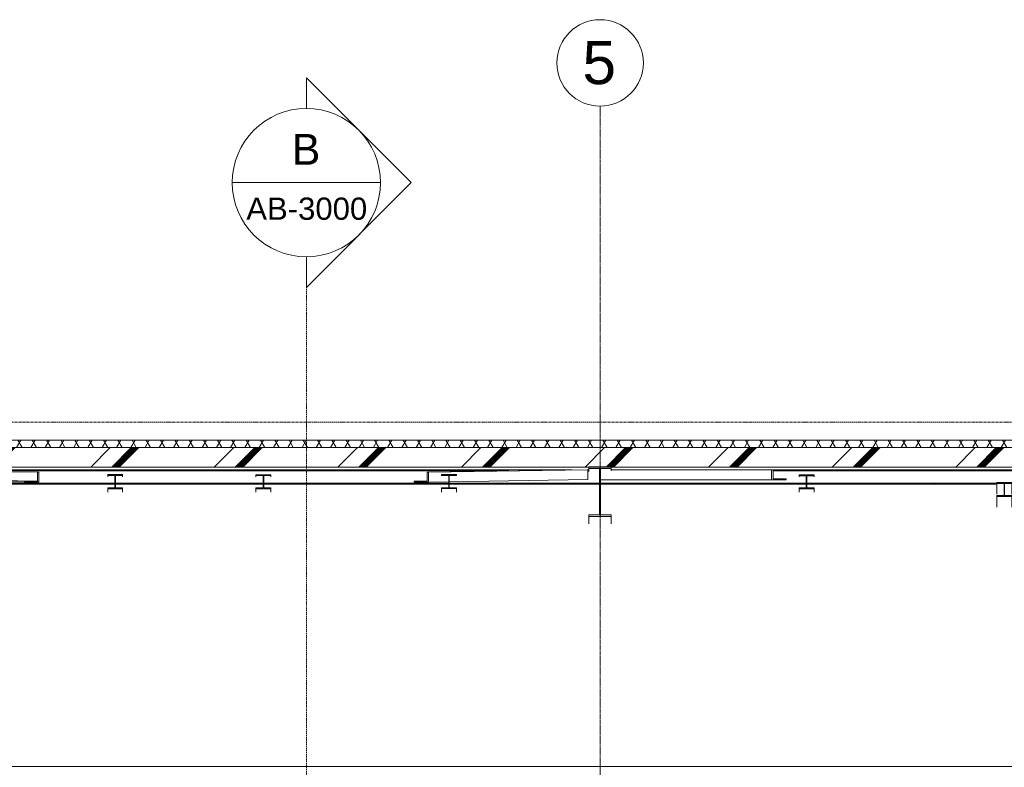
# Model space of a CAD drawing. Header units: millimetres. Extents: x 37681 to 219932, y -4585 to 8657.
# Tile 51 of 53: x 196856 to 204824, y 2608 to 8657. Entities that reach past the tile are written whole.
import ezdxf

# ---------------------------------------------------------------- set-up
doc = ezdxf.new("R2010")
doc.units = ezdxf.units.MM
for name, pattern in [('ARC Grid Line', [22.225, 12.7, -3.175, 3.175, -3.175]), ('ARC Level Line', [32, 6, -5, 16, -5]), ('ARC Section Line', [17, 10, -3, 0, -1, 0, -3])]:
    doc.linetypes.add(name, pattern=pattern)
for name, color, linetype, lineweight in [('A--A23__Vloeren', 8, 'Continuous', 15), ('A--L$01A__Algemeen', 7, 'Continuous', 9), ('A--L$07A__Stramien', 1, 'Continuous', 13), ('A--L23__Vloeren', 3, 'Continuous', 9), ('A--L28__Hoofddraagconstructies', 3, 'Continuous', 9), ('A--L45__Plafondafwerkingen', 1, 'Continuous', 9), ('A--T$07A__Stramien', 1, 'Continuous', 13)]:
    doc.layers.add(name, color=color, linetype=linetype, lineweight=lineweight)
doc.styles.add('Arial', font='arial.ttf', dxfattribs={"height": 180})
doc.styles.add('Arial_1', font='arial.ttf', dxfattribs={"height": 350})
doc.styles.add('Arial_2', font='arial.ttf', dxfattribs={"height": 250})
pattern_1 = [(45, (37392.47, 2133.56), (-251.447, 251.447), []), (45, (37392.47, 2514.56), (-251.447, 251.447), [])]
pattern_2 = [(45, (37392.5, 2133.56), (-500, 500), []), (45, (37562.5, 2133.56), (-500, 500), []), (45, (37572.5, 2133.56), (-500, 500), []), (45, (37582.5, 2133.56), (-500, 500), []), (45, (37592.5, 2133.56), (-500, 500), []), (45, (37602.5, 2133.56), (-500, 500), []), (45, (37612.5, 2133.56), (-500, 500), []), (45, (37622.5, 2133.56), (-500, 500), [])]

# ---------------------------------------------------------------- blocks, each defined once
blk = doc.blocks.new('28-11_ARC_staal_balk_IPE - IPE400-2063536-D')
at = {"layer": 'A--L28__Hoofddraagconstructies'}
h = blk.add_hatch(dxfattribs=at)
h.set_pattern_fill('FP_38', color=256, style=0, pattern_type=2)
h.set_pattern_definition(pattern_1)
h.paths.add_polyline_path([(40327.3, 4637.7), (40507.3, 4637.7), (40507.3, 4651.2), (40421.6, 4651.2), (40421.6, 5024.2), (40507.3, 5024.2), (40507.3, 5036.6), (40327.3, 5036.6), (40327.3, 5024.2), (40413, 5024.2), (40413, 4651.2), (40327.3, 4651.2)])
for p, q in [((40507.3, 5037.7), (40327.3, 5037.7)), ((40327.3, 5037.7), (40327.3, 5024.2)), ((40327.3, 5024.2), (40413, 5024.2)), ((40327.3, 5002.3), (40327.3, 5024.2)), ((40413, 5024.2), (40413, 4651.2)), ((40421.6, 4651.2), (40421.6, 5024.2)), ((40421.6, 5024.2), (40507.3, 5024.2)), ((40507.3, 5024.2), (40507.3, 5037.7)), ((40507.3, 5005.5), (40507.3, 5024.2)), ((40413, 4651.2), (40327.3, 4651.2)), ((40327.3, 4651.2), (40327.3, 4637.7)), ((40327.3, 4637.7), (40507.3, 4637.7)), ((40327.3, 4576.7), (40327.3, 4637.7)), ((40507.3, 4651.2), (40421.6, 4651.2)), ((40507.3, 4637.7), (40507.3, 4651.2)), ((40507.3, 4576.7), (40507.3, 4637.7))]:
    blk.add_line(p, q, dxfattribs=at)
blk = doc.blocks.new('28_SFO_staal_balk_HEA - HEA 120-2691583-D')
at = {"layer": 'A--L28__Hoofddraagconstructies'}
for p, q in [((34633.8, 5014), (40192.7, 5013.6)), ((35147.3, 5005.9), (39679.9, 5005.7)), ((40317.3, 5013.6), (40327.3, 5013.6)), ((40317.4, 5005.6), (40327.3, 5005.6)), ((40507.3, 5013.6), (46171.4, 5013.3)), ((41817.5, 5005.5), (45662.5, 5005.3)), ((34421.6, 4908), (36490.3, 4907.8)), ((34421.6, 4900), (36490.3, 4899.8)), ((36495.3, 4907.8), (37690.3, 4907.8)), ((36495.3, 4899.8), (37690.3, 4899.8)), ((37695.3, 4907.8), (39192.2, 4907.7)), ((37695.3, 4899.8), (39192.2, 4899.7)), ((39197.2, 4907.7), (40413, 4907.6)), ((39197.2, 4899.7), (40413, 4899.6)), ((40421.6, 4907.6), (42086, 4907.5)), ((40421.6, 4899.6), (42086, 4899.5)), ((42091, 4907.5), (43628.5, 4907.4)), ((42091, 4899.5), (43628.5, 4899.4))]:
    blk.add_line(p, q, dxfattribs=at)
blk = doc.blocks.new('28-11_ARC_staal_balk_L - L80x8-2062140-D')
at = {"layer": 'A--L28__Hoofddraagconstructies'}
h = blk.add_hatch(dxfattribs=at)
h.set_pattern_fill('FP_38', color=256, style=0, pattern_type=2)
h.set_pattern_definition(pattern_1)
h.paths.add_polyline_path([(41922.3, 4933.4), (41922.3, 4941.4), (41817.5, 4941.4), (41817.5, 5013.4), (41805.8, 5013.4), (41805.8, 4933.4)])
for p, q in [((40507.3, 5013.6), (41805.8, 5013.4)), ((41817.5, 5013.4), (41805.8, 5013.4)), ((41805.8, 5013.4), (41805.8, 4933.4)), ((41817.5, 4941.4), (41817.5, 5013.4)), ((41922.3, 4941.4), (41817.5, 4941.4)), ((41922.3, 4933.4), (41922.3, 4941.4)), ((41805.8, 4933.4), (40421.6, 4933.6)), ((41805.8, 4933.4), (41922.3, 4933.4))]:
    blk.add_line(p, q, dxfattribs=at)
blk = doc.blocks.new('28-11_ARC_staal_balk_L - L80x8-2063749-D')
at = {"layer": 'A--L28__Hoofddraagconstructies'}
for p, q in [((40516.8, 5015.5), (40516.8, 5013.6)), ((40522.5, 5013.6), (40522.5, 5015.5)), ((42885, 4899.5), (43012.2, 4897.5)), ((43124.6, 4896.7), (42942.1, 4899.5))]:
    blk.add_line(p, q, dxfattribs=at)
blk = doc.blocks.new('28-11_ARC_staal_balk_L - L80x8-2063750-D')
at = {"layer": 'A--L28__Hoofddraagconstructies'}
for p, q in [((39017.2, 4995.4), (40311.8, 5015.5)), ((39028.9, 4995.5), (39017.2, 4995.4)), ((39017.2, 4995.4), (39017.2, 4923.4)), ((39028.9, 4995.5), (40317.3, 5015.5)), ((39028.9, 4915.4), (39028.9, 4995.5)), ((40311.8, 5015.5), (40317.3, 5015.5)), ((40317.3, 5015.5), (40318, 4935.5)), ((38912.3, 4922.5), (39017.3, 4924.1)), ((39017.2, 4923.4), (38912.3, 4922.5)), ((38912.3, 4922.5), (38912.3, 4914.5)), ((38912.3, 4914.5), (39028.9, 4915.4)), ((39192.2, 4918), (39028.9, 4915.4)), ((40318, 4935.5), (39197.2, 4918.1))]:
    blk.add_line(p, q, dxfattribs=at)
blk = doc.blocks.new('28-11_ARC_staal_balk_L - L80x8-2063790-D')
at = {"layer": 'A--L28__Hoofddraagconstructies'}
h = blk.add_hatch(dxfattribs=at)
h.set_pattern_fill('FP_38', color=256, style=0, pattern_type=2)
h.set_pattern_definition(pattern_1)
h.paths.add_polyline_path([(35876.8, 4914.5), (35876.8, 4994.5), (35865.2, 4994.5), (35865.2, 4922.6), (35760.5, 4922.6), (35760.5, 4915.5), (35865.2, 4914.6)])
for p, q in [((34516.5, 4934.9), (34516.6, 4942.9)), ((34516.6, 4942.9), (34566.1, 4942.9)), ((35760.5, 4923.5), (34516.6, 4942.9)), ((34566.1, 4942.9), (34566.7, 5014.9)), ((35865.2, 4922.6), (34566.1, 4942.9)), ((34566.7, 5014.9), (34572.2, 5014.9)), ((35865.2, 4994.6), (34566.7, 5014.9)), ((35876.8, 4994.5), (34572.2, 5014.9)), ((35876.8, 4994.5), (35865.2, 4994.6)), ((35865.2, 4994.6), (35865.2, 4922.6)), ((35876.8, 4914.5), (35876.8, 4994.5)), ((35760.5, 4915.5), (34516.5, 4934.9)), ((35865.2, 4922.6), (35760.5, 4923.5)), ((35760.5, 4923.5), (35760.5, 4915.5)), ((35760.5, 4915.5), (35876.8, 4914.5))]:
    blk.add_line(p, q, dxfattribs=at)
blk = doc.blocks.new('28_SFO_staal_balk_HEA - HEA 120-2055425-D')
at = {"layer": 'A--L28__Hoofddraagconstructies'}
h = blk.add_hatch(dxfattribs=at)
h.set_pattern_fill('FP_36', color=256, style=0, pattern_type=2)
h.set_pattern_definition(pattern_2)
h.paths.add_polyline_path([(42028.5, 4861.3), (42148.5, 4861.3), (42148.5, 4869.3), (42091, 4869.3), (42091, 4967.3), (42148.5, 4967.3), (42148.5, 4975.3), (42028.5, 4975.3), (42028.5, 4967.3), (42086, 4966.6), (42086, 4869.3), (42028.5, 4869.3)])
for p, q in [((42148.5, 4975.3), (42028.5, 4975.3)), ((42028.5, 4975.3), (42028.5, 4967.3)), ((42028.5, 4967.3), (42086, 4967.3)), ((42028.5, 4957.4), (42028.5, 4967.3)), ((42086, 4967.3), (42086, 4869.3)), ((42091, 4869.3), (42091, 4967.3)), ((42091, 4967.3), (42148.5, 4967.3)), ((42148.5, 4967.3), (42148.5, 4975.3)), ((42148.5, 4967.3), (42148.5, 4957.4)), ((42086, 4869.3), (42028.5, 4869.3)), ((42028.5, 4869.3), (42028.5, 4861.3)), ((42028.5, 4861.3), (42148.5, 4861.3)), ((42028.5, 4833.8), (42028.5, 4861.3)), ((42148.5, 4869.3), (42091, 4869.3)), ((42148.5, 4861.3), (42148.5, 4869.3)), ((42148.5, 4833.8), (42148.5, 4861.3))]:
    blk.add_line(p, q, dxfattribs=at)
blk = doc.blocks.new('28_SFO_staal_balk_HEA - HEA 120-2055881-D')
at = {"layer": 'A--L28__Hoofddraagconstructies'}
for p, q in [((43628.5, 4912.8), (43628.5, 4904.8)), ((43748.5, 4912.8), (43628.5, 4912.8)), ((43628.5, 4904.8), (43686, 4904.8)), ((43628.5, 4818.7), (43628.5, 4904.8)), ((43686, 4904.8), (43686, 4806.8)), ((43691, 4806.8), (43691, 4904.8)), ((43691, 4904.8), (43748.5, 4904.8)), ((43748.5, 4904.8), (43748.5, 4912.8)), ((43748.5, 4904.8), (43748.5, 4818.7)), ((43686, 4806.8), (43628.5, 4806.8)), ((43628.5, 4806.8), (43628.5, 4798.8)), ((43628.5, 4798.8), (43748.5, 4798.8)), ((43628.5, 4798.8), (43628.5, 4712.7)), ((43748.5, 4806.8), (43691, 4806.8)), ((43748.5, 4798.8), (43748.5, 4806.8)), ((43748.5, 4798.8), (43748.5, 4712.7))]:
    blk.add_line(p, q, dxfattribs=at)
blk = doc.blocks.new('28_SFO_staal_balk_HEA - HEA 120-2055211-D')
at = {"layer": 'A--L28__Hoofddraagconstructies'}
h = blk.add_hatch(dxfattribs=at)
h.set_pattern_fill('FP_36', color=256, style=0, pattern_type=2)
h.set_pattern_definition(pattern_2)
h.paths.add_polyline_path([(36432.8, 4862), (36552.8, 4862), (36552.8, 4870), (36495.3, 4870), (36495.3, 4968), (36552.8, 4968), (36552.8, 4976), (36432.8, 4976), (36432.8, 4968), (36490.3, 4967.3), (36490.3, 4870), (36432.8, 4870)])
for p, q in [((36432.8, 4976), (36432.8, 4968)), ((36552.8, 4976), (36432.8, 4976)), ((36432.8, 4968), (36490.3, 4968)), ((36432.8, 4958.1), (36432.8, 4968)), ((36490.3, 4968), (36490.3, 4870)), ((36495.3, 4870), (36495.3, 4968)), ((36495.3, 4968), (36552.8, 4968)), ((36552.8, 4968), (36552.8, 4976)), ((36552.8, 4968), (36552.8, 4958.1)), ((36490.3, 4870), (36432.8, 4870)), ((36432.8, 4870), (36432.8, 4862)), ((36432.8, 4862), (36552.8, 4862)), ((36432.8, 4862), (36432.8, 4834.5)), ((36552.8, 4870), (36495.3, 4870)), ((36552.8, 4862), (36552.8, 4870)), ((36552.8, 4862), (36552.8, 4834.5))]:
    blk.add_line(p, q, dxfattribs=at)
blk = doc.blocks.new('28_SFO_staal_balk_HEA - HEA 120-2055326-D')
at = {"layer": 'A--L28__Hoofddraagconstructies'}
for p, q in [((37752.8, 4975.4), (37632.8, 4975.4)), ((37632.8, 4975.4), (37632.8, 4967.4)), ((37632.8, 4967.4), (37690.3, 4967.4)), ((37632.8, 4957.5), (37632.8, 4967.4)), ((37690.3, 4967.4), (37690.3, 4869.4)), ((37695.3, 4869.4), (37695.3, 4967.4)), ((37695.3, 4967.4), (37752.8, 4967.4)), ((37752.8, 4967.4), (37752.8, 4975.4)), ((37752.8, 4967.4), (37752.8, 4957.5)), ((37690.3, 4869.4), (37632.8, 4869.4)), ((37632.8, 4869.4), (37632.8, 4861.4)), ((37632.8, 4861.4), (37752.8, 4861.4)), ((37632.8, 4834), (37632.8, 4861.4)), ((37752.8, 4869.4), (37695.3, 4869.4)), ((37752.8, 4861.4), (37752.8, 4869.4)), ((37752.8, 4834), (37752.8, 4861.4))]:
    blk.add_line(p, q, dxfattribs=at)
blk = doc.blocks.new('28_SFO_staal_balk_HEA - HEA 120-2055268-D')
at = {"layer": 'A--L28__Hoofddraagconstructies'}
h = blk.add_hatch(dxfattribs=at)
h.set_pattern_fill('FP_36', color=256, style=0, pattern_type=2)
h.set_pattern_definition(pattern_2)
h.paths.add_polyline_path([(39254.7, 4862.2), (39254.7, 4870.2), (39197.2, 4870.2), (39197.2, 4968.2), (39254.7, 4968.2), (39254.7, 4976.2), (39134.7, 4976.2), (39134.7, 4968.2), (39192.2, 4967.1), (39192.2, 4870.2), (39134.7, 4870.2), (39134.7, 4862.2), (39199.3, 4862.2)])
for p, q in [((39134.7, 4976.2), (39134.7, 4968.2)), ((39254.7, 4976.2), (39134.7, 4976.2)), ((39134.7, 4968.2), (39192.2, 4968.2)), ((39192.2, 4968.2), (39192.2, 4870.2)), ((39197.2, 4870.2), (39197.2, 4968.2)), ((39197.2, 4968.2), (39254.7, 4968.2)), ((39254.7, 4968.2), (39254.7, 4976.2)), ((39254.7, 4968.2), (39254.7, 4966.7)), ((39192.2, 4870.2), (39134.7, 4870.2)), ((39134.7, 4870.2), (39134.7, 4862.2)), ((39134.7, 4862.2), (39254.7, 4862.2)), ((39134.7, 4862.2), (39134.7, 4834.6)), ((39254.7, 4870.2), (39197.2, 4870.2)), ((39254.7, 4862.2), (39254.7, 4870.2)), ((39254.7, 4862.2), (39254.7, 4834.6))]:
    blk.add_line(p, q, dxfattribs=at)
blk = doc.blocks.new('Grid - 3_5mm-18301-D')
at = {"layer": 'A--T$07A__Stramien'}
blk.add_circle((22402.3, 8306.9), 350, dxfattribs=at)
blk = doc.blocks.new('Section - Default-5518-D')
at = {"layer": 'A--L$01A__Algemeen', "lineweight": 13}
for p, q in [((38888.9, 7338.4), (38040.4, 8187)), ((38040.4, 7938.4), (38040.4, 8187)), ((38888.9, 7338.4), (38040.4, 6489.9)), ((38040.4, 6738.4), (38040.4, 6489.9))]:
    blk.add_line(p, q, dxfattribs=at)
for start, end in [(90, 270), (270, 90)]:
    blk.add_arc((38040.4, 7338.4), 600, start, end, dxfattribs=at)

msp = doc.modelspace()

# ---------------------------------------------------------------- hatches: boundary and pattern name
at = {"layer": 'A--A23__Vloeren', "lineweight": 9}
h = msp.add_hatch(dxfattribs=at)
h.set_pattern_fill('FP_33', color=256, angle=150, style=0, pattern_type=2)
h.set_pattern_definition([(60, (198527.54, 2133.56), (-86.60254, 50), []), (120, (198527.54, 2133.56), (-86.60254, -50), [])])
h.paths.add_polyline_path([(212584.3, 5194.7), (213498.3, 5194.7), (213498.3, 5254.7), (183369.3, 5254.7), (183369.3, 5194.7), (207984.6, 5194.7)])
h = msp.add_hatch(dxfattribs=at)
h.set_pattern_fill('FP_36', color=256, style=0, pattern_type=2)
h.set_pattern_definition([(45, (198527.54, 2133.56), (-500, 500), []), (45, (198697.54, 2133.56), (-500, 500), []), (45, (198707.54, 2133.56), (-500, 500), []), (45, (198717.54, 2133.56), (-500, 500), []), (45, (198727.54, 2133.56), (-500, 500), []), (45, (198737.54, 2133.56), (-500, 500), []), (45, (198747.54, 2133.56), (-500, 500), []), (45, (198757.54, 2133.56), (-500, 500), [])])
h.paths.add_polyline_path([(198785.3, 5036.6), (213498.3, 5036.6), (213498.3, 5194.7), (183369.3, 5194.7), (183369.3, 5036.6), (196485.5, 5036.6)])

# ---------------------------------------------------------------- linework, layer by layer
at = {"layer": 'A--L$01A__Algemeen', "lineweight": 13}
msp.add_line((198575.5, 7338.4), (199775.5, 7338.4), dxfattribs=at)
at = {"layer": 'A--L$01A__Algemeen', "linetype": 'ARC Section Line', "lineweight": 13}
msp.add_line((199175.5, 6738.4), (199175.5, -2730.6), dxfattribs=at)
at = {"layer": 'A--L$01A__Algemeen', "linetype": 'ARC Level Line', "lineweight": 13}
msp.add_line((179047.6, 5400), (219742.7, 5400), dxfattribs=at)
at = {"layer": 'A--L$07A__Stramien', "linetype": 'ARC Grid Line'}
msp.add_line((201552.3, -4376.2), (201552.3, 7956.9), dxfattribs=at)
at = {"layer": 'A--L23__Vloeren', "lineweight": 15}
for p, q in [((213498.3, 5254.7), (183369.3, 5254.7)), ((213498.3, 5194.7), (183369.3, 5194.7)), ((191609.3, 5036.6), (213498.3, 5036.6))]:
    msp.add_line(p, q, dxfattribs=at)
at = {"layer": 'A--L45__Plafondafwerkingen', "lineweight": 15}
msp.add_line((213388.3, 2615), (191609.3, 2615), dxfattribs=at)

# ---------------------------------------------------------------- block references
at = {"layer": 'A--L$01A__Algemeen', "lineweight": 13}
msp.add_blockref('Section - Default-5518-D', (161135.1, 0), dxfattribs=at)
at = {"layer": 'A--L28__Hoofddraagconstructies'}
for name in ['28-11_ARC_staal_balk_IPE - IPE400-2063536-D', '28_SFO_staal_balk_HEA - HEA 120-2691583-D', '28-11_ARC_staal_balk_L - L80x8-2063790-D', '28_SFO_staal_balk_HEA - HEA 120-2055211-D', '28_SFO_staal_balk_HEA - HEA 120-2055326-D', '28-11_ARC_staal_balk_L - L80x8-2063750-D', '28_SFO_staal_balk_HEA - HEA 120-2055268-D', '28-11_ARC_staal_balk_L - L80x8-2062140-D', '28-11_ARC_staal_balk_L - L80x8-2063749-D', '28_SFO_staal_balk_HEA - HEA 120-2055425-D', '28_SFO_staal_balk_HEA - HEA 120-2055881-D']:
    msp.add_blockref(name, (161135.1, 0), dxfattribs=at)
at = {"layer": 'A--T$07A__Stramien'}
msp.add_blockref('Grid - 3_5mm-18301-D', (179150.1, 0), dxfattribs=at)

# ---------------------------------------------------------------- texts
at = {"layer": 'A--L$01A__Algemeen', "lineweight": 13, "attachment_point": 1}
for s, insert, char_height, width, style in [('B', (199056.4, 7733), 250, 280.591, 'Arial_2'), ('AB-3000', (198689.4, 7217.6), 180, 1170.464, 'Arial')]:
    msp.add_mtext(s, dxfattribs=dict(at, insert=insert, char_height=char_height, width=width, style=style))
at = {"layer": 'A--T$07A__Stramien', "insert": (201409.7, 8485.6), "char_height": 350, "width": 336.709, "attachment_point": 1, "style": 'Arial_1'}
msp.add_mtext('5', dxfattribs=at)

doc.saveas('drawing.dxf')
